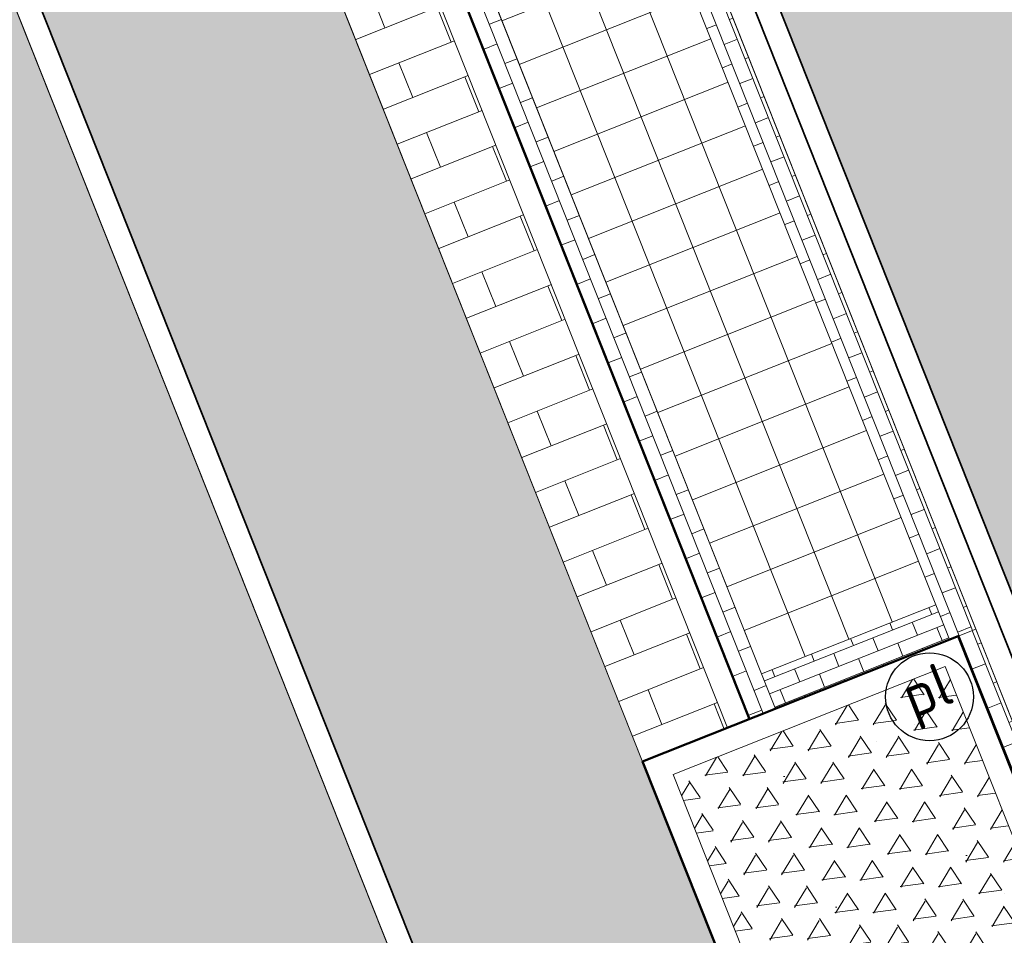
# Model space of a CAD drawing. Header units: metres. Extents: x 196674 to 197628, y 355499 to 356232.
# Tile 27 of 209: x 196856.9 to 196865.31, y 355833.77 to 355841.59. Entities that reach past the tile are written whole.
import ezdxf
from ezdxf.enums import TextEntityAlignment as Align

# ---------------------------------------------------------------- set-up
doc = ezdxf.new("R2010")
doc.units = ezdxf.units.M
doc.layers.get('0').update_dxf_attribs({"lineweight": 25})
for name, color, linetype, lineweight in [('N-WE-IE-MEUBILAIR-S-200', 7, 'Continuous', 25), ('N-WE-VH-KANTOPSLUITING_ACHTERKANTBAND-G', 50, 'Continuous', 18), ('N-WE-VH-MATERIAALGRENS-G', 7, 'Continuous', 13), ('N-WE-VH-OPENVERHARDING_TEGEL_400x400_PARKEERVAKKEN-A', 252, 'Continuous', 5)]:
    doc.layers.add(name, color=color, linetype=linetype, lineweight=lineweight)
for name, color, linetype, lineweight, true_color in [('N-WE-VH-GESLOTENVERHARDING_ASFALT_RIJBAAN-V', 7, 'Continuous', 5, 0xd6d6d6), ('N-WE-VH-GOOT-TEGEL_200x200-G', 7, 'Continuous', 35, 0x00a5a5), ('N-WE-VH-HALFVERHARDING_GEBONDEN_SPLIT-A', 7, 'Continuous', 5, 0xaab7a9), ('N-WE-VH-KANTOPSLUITING_GELEIDEBAND_50 200-G', 1, 'Continuous', 35, 0xff0000), ('N-WE-VH-KANTOPSLUITING_OPSLUITBAND_200X250-G', 7, 'Continuous', 50, 0x0029a5), ('N-WE-VH-OPENVERHARDING_STRAATBAKSTEEN_ROOD_ELLEBOOG_LINGE-A', 7, 'Continuous', 5, 0xdaaea0), ('N-WE-VH-OPENVERHARDING_STRAATBAKSTEEN_ROOD_HALFSTEENS-LINGE-A', 7, 'Continuous', 5, 0xdaaea0), ('N-WE-VH-OPENVERHARDING_STRAATBAKSTEEN_ROOD_STREKKEN-LINGE-A', 7, 'Continuous', 5, 0xdaaea0), ('N-WE-VH-OPENVERHARDING_TEGEL_200x300_FIETSPAD_ROOD-A', 7, 'Continuous', 5, 0xe04d68)]:
    doc.layers.add(name, color=color, linetype=linetype, lineweight=lineweight, true_color=true_color)
doc.layers.add('N-WE-VH-HULPLIJN-G', color=40, linetype='Continuous', lineweight=5, plot=False)
doc.styles.add('NLCS-ISO', font='NLCS-ISO.ttf')

# ---------------------------------------------------------------- blocks, each defined once
blk = doc.blocks.new('Boomplantvak 2900x2900')
at = {"layer": 'N-WE-VH-HALFVERHARDING_GEBONDEN_SPLIT-A'}
h = blk.add_hatch(dxfattribs=at)
h.set_pattern_fill('AVH-GRAVEL-SO', color=251, scale=0.3, pattern_type=2)
h.set_pattern_definition([(255.963757, (0.768, 1.164), (1.562108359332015e-08, -1.200000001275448), [0.197909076, -4.74981768]), (127.568592, (0.888, 1.008), (-8.399999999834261, 10.80000000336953), [0.196814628, -19.484648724]), (12.094757, (0.72, 0.972), (10.79999999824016, 2.399999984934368), [0.171813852, -17.00957142]), (255.963757, (1.068, 1.164), (1.562108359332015e-08, -1.200000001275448), [0.197909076, -4.74981768]), (127.568592, (1.188, 1.008), (-8.399999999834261, 10.80000000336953), [0.196814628, -19.484648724]), (12.094757, (1.02, 0.972), (10.79999999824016, 2.399999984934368), [0.171813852, -17.00957142]), (12.094757, (0.42, 0.972), (10.79999999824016, 2.399999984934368), [0.171813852, -17.00957142]), (127.568592, (0.588, 1.008), (-8.399999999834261, 10.80000000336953), [0.196814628, -19.484648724]), (255.963757, (0.468, 1.164), (1.562108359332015e-08, -1.200000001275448), [0.197909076, -4.74981768]), (255.963757, (0.168, 1.164), (1.562108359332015e-08, -1.200000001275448), [0.197909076, -4.74981768]), (127.568592, (0.288, 1.008), (-8.399999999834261, 10.80000000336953), [0.196814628, -19.484648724]), (12.094757, (0.12, 0.972), (10.79999999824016, 2.399999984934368), [0.171813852, -17.00957142]), (12.094757, (0, 0.672), (10.79999999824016, 2.399999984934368), [0.171813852, -17.00957142]), (127.568592, (0.168, 0.708), (-8.399999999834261, 10.80000000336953), [0.196814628, -19.484648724]), (255.963757, (0.048, 0.864), (1.562108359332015e-08, -1.200000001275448), [0.197909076, -4.74981768]), (255.963757, (0.348, 0.864), (1.562108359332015e-08, -1.200000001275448), [0.197909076, -4.74981768]), (127.568592, (0.468, 0.708), (-8.399999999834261, 10.80000000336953), [0.196814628, -19.484648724]), (12.094757, (0.3, 0.672), (10.79999999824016, 2.399999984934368), [0.171813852, -17.00957142]), (12.094757, (0.8999999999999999, 0.672), (10.79999999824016, 2.399999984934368), [0.171813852, -17.00957142]), (127.568592, (1.068, 0.708), (-8.399999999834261, 10.80000000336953), [0.196814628, -19.484648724]), (255.963757, (0.948, 0.864), (1.562108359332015e-08, -1.200000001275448), [0.197909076, -4.74981768]), (12.094757, (0.6, 0.672), (10.79999999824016, 2.399999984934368), [0.171813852, -17.00957142]), (127.568592, (0.768, 0.708), (-8.399999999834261, 10.80000000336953), [0.196814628, -19.484648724]), (255.963757, (0.648, 0.864), (1.562108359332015e-08, -1.200000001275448), [0.197909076, -4.74981768]), (12.094757, (0.12, 0.372), (10.79999999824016, 2.399999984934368), [0.171813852, -17.00957142]), (127.568592, (0.288, 0.408), (-8.399999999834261, 10.80000000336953), [0.196814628, -19.484648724]), (255.963757, (0.168, 0.564), (1.562108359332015e-08, -1.200000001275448), [0.197909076, -4.74981768]), (255.963757, (0.468, 0.564), (1.562108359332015e-08, -1.200000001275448), [0.197909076, -4.74981768]), (127.568592, (0.588, 0.408), (-8.399999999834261, 10.80000000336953), [0.196814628, -19.484648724]), (12.094757, (0.42, 0.372), (10.79999999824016, 2.399999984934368), [0.171813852, -17.00957142]), (12.094757, (1.02, 0.372), (10.79999999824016, 2.399999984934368), [0.171813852, -17.00957142]), (127.568592, (1.188, 0.408), (-8.399999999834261, 10.80000000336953), [0.196814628, -19.484648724]), (255.963757, (1.068, 0.564), (1.562108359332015e-08, -1.200000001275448), [0.197909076, -4.74981768]), (12.094757, (0.72, 0.372), (10.79999999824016, 2.399999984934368), [0.171813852, -17.00957142]), (127.568592, (0.888, 0.408), (-8.399999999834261, 10.80000000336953), [0.196814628, -19.484648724]), (255.963757, (0.768, 0.564), (1.562108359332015e-08, -1.200000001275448), [0.197909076, -4.74981768]), (255.963757, (0.648, 0.264), (1.562108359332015e-08, -1.200000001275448), [0.197909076, -4.74981768]), (127.568592, (0.768, 0.108), (-8.399999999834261, 10.80000000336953), [0.196814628, -19.484648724]), (12.094757, (0.6, 0.072), (10.79999999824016, 2.399999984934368), [0.171813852, -17.00957142]), (255.963757, (0.948, 0.264), (1.562108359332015e-08, -1.200000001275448), [0.197909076, -4.74981768]), (127.568592, (1.068, 0.108), (-8.399999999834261, 10.80000000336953), [0.196814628, -19.484648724]), (12.094757, (0.8999999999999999, 0.072), (10.79999999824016, 2.399999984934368), [0.171813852, -17.00957142]), (12.094757, (0.3, 0.072), (10.79999999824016, 2.399999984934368), [0.171813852, -17.00957142]), (127.568592, (0.468, 0.108), (-8.399999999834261, 10.80000000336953), [0.196814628, -19.484648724]), (255.963757, (0.348, 0.264), (1.562108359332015e-08, -1.200000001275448), [0.197909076, -4.74981768]), (255.963757, (0.048, 0.264), (1.562108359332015e-08, -1.200000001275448), [0.197909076, -4.74981768]), (127.568592, (0.168, 0.108), (-8.399999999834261, 10.80000000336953), [0.196814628, -19.484648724]), (12.094757, (0, 0.072), (10.79999999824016, 2.399999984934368), [0.171813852, -17.00957142]), (63.434949, (0.31199946, 1.139999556), (-1.073312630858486, 0.536656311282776), [5.039999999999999e-07, -1.199999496]), (0, (0.216, 1.14), (0, 1.2), [0, -1.2]), (63.434949, (0.31199946, 1.139999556), (-1.073312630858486, 0.536656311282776), [5.039999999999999e-07, -1.199999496]), (0, (0.216, 1.14), (0, 1.2), [0, -1.2])])
h.paths.add_polyline_path([(0.2000000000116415, -0.2000000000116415), (2.699999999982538, -0.2000000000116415), (2.699999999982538, -2.700000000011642), (0.2000000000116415, -2.700000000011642)])
at = {"layer": 'N-WE-VH-OPENVERHARDING_STRAATBAKSTEEN_ROOD_STREKKEN-LINGE-A', "true_color": 0xb05e45}
h = blk.add_hatch(dxfattribs=at)
h.set_pattern_fill('AVH-BSS_LINGEFORMAAT_HALFST', color=25, scale=1.5, angle=90, pattern_type=2)
h.set_pattern_definition([(90, (-1.469576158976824e-17, -2.980000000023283), (-0.18, 0.36), [0.12, -0.12]), (180, (-1.469576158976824e-17, -2.980000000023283), (-1.469576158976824e-17, -0.12), [])])
h.paths.add_polyline_path([(2.899999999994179, -3.060000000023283), (2.899999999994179, -2.900000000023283), (0, -2.900000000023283), (0, -3.060000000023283)])
at = {"layer": 'N-WE-VH-KANTOPSLUITING_ACHTERKANTBAND-G', "ltscale": 0.2, "flags": 128}
blk.add_lwpolyline([(0.2000000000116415, -0.2000000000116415), (2.699999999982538, -0.2000000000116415), (2.699999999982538, -2.700000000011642), (0.2000000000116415, -2.700000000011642)], close=True, dxfattribs=at)
at = {"layer": 'N-WE-VH-KANTOPSLUITING_OPSLUITBAND_200X250-G', "ltscale": 0.1, "flags": 128}
blk.add_lwpolyline([(0, 0), (2.899999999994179, 0), (2.899999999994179, -2.900000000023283), (0, -2.900000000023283)], close=True, dxfattribs=at)
at = {"layer": 'N-WE-VH-MATERIAALGRENS-G', "ltscale": 0.2, "flags": 128}
blk.add_lwpolyline([(2.899999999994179, -2.900000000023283), (2.899999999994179, -3.060000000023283), (-2.939152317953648e-17, -3.060000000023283), (0, -2.900000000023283)], dxfattribs=at)
blk = doc.blocks.new('SIE-MEUBILAIR_PAAL_POLLER-SO')
blk.add_circle((0, 0), 0.75)
at = {"style": 'NLCS-ISO'}
blk.add_text('pl', height=0.75, dxfattribs=at).set_placement((5.684341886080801e-14, 0.1291188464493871), align=Align.MIDDLE_CENTER)

msp = doc.modelspace()

# ---------------------------------------------------------------- hatches: boundary and pattern name
at = {"layer": 'N-WE-VH-GESLOTENVERHARDING_ASFALT_RIJBAAN-V'}
h = msp.add_hatch(color=256, dxfattribs=at)
h.dxf.hatch_style = 1
edge = h.paths.add_edge_path()
edge.add_arc((196883.3869817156, 355902.656361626), 35.20000000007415, 190.3623505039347, 201.6723232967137, ccw=False)
edge.add_line((196848.7610979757, 355896.3248392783), (196847.4465985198, 355903.5135851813))
edge.add_line((196847.4465985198, 355903.5135851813), (196844.3970627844, 355902.9562763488))
edge.add_arc((196843.2169703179, 355902.7386028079), 1.199999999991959, -162.07585362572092, 10.451002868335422, ccw=False)
edge.add_line((196842.0752125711, 355902.3692936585), (196839.6613549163, 355901.3959846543))
edge.add_line((196839.6613549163, 355901.3959846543), (196841.5430613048, 355896.6608085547))
edge.add_line((196841.5430613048, 355896.6608085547), (196880.9310656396, 355797.5437848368))
edge.add_line((196880.9310656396, 355797.5437848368), (196886.4141529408, 355799.7227028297))
edge.add_line((196886.4141529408, 355799.7227028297), (196850.6752320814, 355889.6570756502))
edge = h.paths.add_edge_path()
edge.add_line((196887.127705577, 355797.9270999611), (196886.4141529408, 355799.7227028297))
edge.add_line((196886.4141529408, 355799.7227028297), (196880.9310656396, 355797.5437848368))
edge.add_arc((196811.0468732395, 355769.7725829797), 75.19999999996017, 15.961689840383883, 21.672323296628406, ccw=False)
edge.add_line((196883.347596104, 355790.4521737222), (196885.8710435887, 355781.6296066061))
edge.add_line((196885.8710435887, 355781.6296066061), (196888.851592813, 355782.4819213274))
edge.add_arc((196890.0050295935, 355782.8129554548), 1.199999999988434, 31.48532323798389, 196.013376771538, ccw=False)
edge.add_line((196891.0283583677, 355783.4396916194), (196893.8052155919, 355785.3397151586))
edge.add_arc((196947.7187872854, 355822.005322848), 65.19999999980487, 201.6723232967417, 214.2188842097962, ccw=False)
edge = h.paths.add_edge_path()
edge.add_line((196888.851592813, 355782.4819213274), (196885.8710435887, 355781.6296066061))
edge.add_line((196885.8710435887, 355781.6296066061), (196886.4183877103, 355779.7159625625))
edge.add_arc((196929.4911587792, 355792.0357187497), 44.80000000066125, 195.961689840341, 202.0117847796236)
edge.add_arc((196929.4911587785, 355792.0357187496), 44.80000000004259, 202.0117847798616, 205.4818459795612)
edge.add_line((196889.0492290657, 355772.7616345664), (196892.1305482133, 355774.2231386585))
edge.add_arc((196932.2977115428, 355794.9508734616), 45.20000000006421, 196.0133767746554, 207.2953995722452, ccw=False)
at = {"layer": 'N-WE-VH-OPENVERHARDING_STRAATBAKSTEEN_ROOD_ELLEBOOG_LINGE-A', "true_color": 0xb05e45}
h = msp.add_hatch(dxfattribs=at)
h.set_pattern_fill('AVH-ROO_BSS_LINGEFRMT_ELLEBOOG', color=25, scale=4, angle=21.67232329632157, pattern_type=2)
h.set_pattern_definition([(21.67232329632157, (196753.6511661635, 356089.3677123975), (0.1792042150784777, 0.4155548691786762), [1.28, -0.64]), (291.6723232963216, (196753.2966401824, 356090.2598510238), (0.1792042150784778, 0.4155548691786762), [1.28, -0.64])])
edge = h.paths.add_edge_path()
edge.add_line((196854.634800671, 355847.3068900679), (196851.3665704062, 355846.0082851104))
edge.add_line((196851.3665704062, 355846.0082851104), (196852.9006189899, 355842.0887260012))
edge.add_line((196852.9006189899, 355842.0887260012), (196853.796900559, 355840.1496289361))
edge.add_line((196853.796900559, 355840.1496289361), (196854.5423430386, 355838.4176919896))
edge.add_line((196854.5423430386, 355838.4176919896), (196854.9167043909, 355838.5587630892))
edge.add_line((196854.9167043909, 355838.5587630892), (196855.1680830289, 355837.9095865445))
edge.add_line((196855.1680830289, 355837.9095865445), (196854.813907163, 355837.7761896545))
edge.add_line((196854.813907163, 355837.7761896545), (196858.0740962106, 355829.1894290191))
edge.add_line((196858.0740962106, 355829.1894290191), (196858.4847609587, 355829.3566530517))
edge.add_line((196858.4847609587, 355829.3566530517), (196858.6461048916, 355828.9515408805))
edge.add_line((196858.6461048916, 355828.9515408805), (196858.8074488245, 355828.5464287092))
edge.add_line((196858.8074488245, 355828.5464287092), (196858.3967840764, 355828.3792046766))
edge.add_line((196858.3967840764, 355828.3792046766), (196860.1905359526, 355823.8524921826))
edge.add_arc((196860.3361869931, 355823.4144153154), 0.4616552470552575, 27.314097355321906, 108.390845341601, ccw=False)
edge.add_arc((196860.3361869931, 355823.4144153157), 0.4616552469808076, -65.41169166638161, 27.31409731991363, ccw=False)
edge.add_line((196860.5282795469, 355822.9946224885), (196862.5133318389, 355818.0350498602))
edge.add_line((196862.5133318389, 355818.0350498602), (196866.2864310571, 355808.5456891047))
edge.add_line((196866.2864310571, 355808.5456891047), (196867.581257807, 355805.2878631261))
edge.add_line((196867.581257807, 355805.2878631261), (196867.9217623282, 355804.4098501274))
edge.add_line((196867.9217623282, 355804.4098501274), (196870.0653635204, 355798.8824353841))
edge.add_line((196870.0653635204, 355798.8824353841), (196873.358203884, 355800.1908192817))
edge.add_line((196873.358203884, 355800.1908192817), (196854.634800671, 355847.3068900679))
h.paths.add_polyline_path([(196841.0858936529, 355881.4017207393), (196837.7140431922, 355880.0443230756), (196839.5772904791, 355875.4159143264), (196841.1301816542, 355871.4390365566), (196841.7395418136, 355871.6956293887), (196843.151059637, 355868.2801940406), (196842.63141636, 355868.0392346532), (196843.4900363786, 355865.8687646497), (196844.0232237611, 355866.1116903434), (196845.3695745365, 355862.6465332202), (196844.746755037, 355862.3643601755), (196846.1745000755, 355858.6130248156), (196846.5038240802, 355858.7491365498), (196846.7150110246, 355858.2732877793), (196846.3951378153, 355858.1530437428), (196848.5058357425, 355853.0721934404), (196849.2454863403, 355851.269035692), (196849.5001118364, 355850.6861876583), (196850.030891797, 355850.9013806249), (196851.4569500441, 355847.2645212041), (196850.9688039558, 355847.0245952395), (196851.3665704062, 355846.0082851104), (196854.634800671, 355847.3068900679)])
h.paths.add_polyline_path([(196880.8574146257, 355842.0475994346), (196879.1419714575, 355846.3041045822), (196878.6767607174, 355847.4279524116), (196878.4514744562, 355847.9909747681), (196877.8947571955, 355847.7672206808), (196876.4362827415, 355851.384245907), (196877.0026204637, 355851.6118666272), (196876.8501220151, 355851.9929819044), (196875.7116283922, 355855.0583460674), (196872.1529597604, 355853.6441706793), (196890.8763631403, 355806.5280994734), (196895.0099379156, 355808.1707361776), (196891.3852624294, 355816.3565551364), (196888.3845230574, 355823.3092453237), (196884.0420041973, 355833.6126927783), (196884.3159500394, 355833.7740029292), (196883.9444415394, 355834.1288702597), (196882.5075790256, 355837.8448770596)])
edge = h.paths.add_edge_path()
edge.add_arc((196871.2374186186, 355865.9375688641), 0.2898915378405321, 99.84772102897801, 297.5182277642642, ccw=False)
edge.add_line((196871.187838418, 355866.2231890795), (196867.9303796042, 355874.2523537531))
edge.add_line((196867.9303796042, 355874.2523537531), (196867.1835981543, 355876.035643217))
edge.add_line((196867.1835981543, 355876.035643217), (196864.8483598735, 355881.7495890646))
edge.add_line((196864.8483598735, 355881.7495890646), (196864.1513045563, 355883.6890990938))
edge.add_line((196864.1513045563, 355883.6890990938), (196863.8494427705, 355884.6024968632))
edge.add_line((196863.8494427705, 355884.6024968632), (196863.4774495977, 355884.4671676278))
edge.add_line((196863.4774495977, 355884.4671676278), (196862.1200399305, 355887.8133126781))
edge.add_line((196862.1200399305, 355887.8133126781), (196862.4051404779, 355888.0123878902))
edge.add_line((196862.4051404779, 355888.0123878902), (196861.9821257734, 355889.082991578))
edge.add_line((196861.9821257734, 355889.082991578), (196861.7565284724, 355889.7133117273))
edge.add_line((196861.7565284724, 355889.7133117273), (196861.5701991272, 355889.6476588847))
edge.add_line((196861.5701991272, 355889.6476588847), (196861.3862929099, 355890.1423955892))
edge.add_line((196861.3862929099, 355890.1423955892), (196861.5669729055, 355890.2142988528))
edge.add_line((196861.5669729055, 355890.2142988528), (196861.446571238, 355890.5415519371))
edge.add_line((196861.446571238, 355890.5415519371), (196861.749, 355890.659))
edge.add_line((196861.749, 355890.659), (196860.359, 355894.034))
edge.add_line((196860.359, 355894.034), (196860.127, 355893.937))
edge.add_line((196860.127, 355893.937), (196859.854, 355894.644))
edge.add_line((196859.854, 355894.644), (196860.083, 355894.727))
edge.add_line((196860.083, 355894.727), (196859.6792949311, 355895.7113569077))
edge.add_line((196859.6792949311, 355895.7113569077), (196856.0146416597, 355894.255064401))
edge.add_line((196856.0146416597, 355894.255064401), (196872.1529597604, 355853.6441706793))
edge.add_line((196872.1529597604, 355853.6441706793), (196875.7116283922, 355855.0583460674))
edge.add_line((196875.7116283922, 355855.0583460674), (196873.8583172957, 355860.0483374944))
edge.add_line((196873.8583172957, 355860.0483374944), (196871.3713574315, 355865.6804745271))
edge = h.paths.add_edge_path()
edge.add_line((196857.0729405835, 355901.7350927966), (196856.2620444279, 355903.5931532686))
edge.add_line((196856.2620444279, 355903.5931532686), (196856.1540861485, 355903.5406490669))
edge.add_line((196856.1540861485, 355903.5406490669), (196855.9286700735, 355904.0573672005))
edge.add_line((196855.9286700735, 355904.0573672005), (196856.0598969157, 355904.1146143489))
edge.add_line((196856.0598969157, 355904.1146143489), (196855.6229645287, 355905.16350213))
edge.add_line((196855.6229645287, 355905.16350213), (196855.4794456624, 355905.1088460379))
edge.add_line((196855.4794456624, 355905.1088460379), (196855.293381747, 355905.6217776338))
edge.add_line((196855.293381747, 355905.6217776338), (196855.4372839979, 355905.6790478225))
edge.add_line((196855.4372839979, 355905.6790478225), (196854.7639172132, 355907.3387920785))
edge.add_line((196854.7639172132, 355907.3387920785), (196854.6331884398, 355907.2857547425))
edge.add_line((196854.6331884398, 355907.2857547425), (196854.3865365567, 355907.8820846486))
edge.add_line((196854.3865365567, 355907.8820846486), (196854.5730159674, 355907.9594224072))
edge.add_line((196854.5730159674, 355907.9594224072), (196853.9598522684, 355909.5017534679))
edge.add_line((196853.9598522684, 355909.5017534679), (196853.7649923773, 355909.4064519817))
edge.add_line((196853.7649923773, 355909.4064519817), (196853.5230847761, 355910.0041915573))
edge.add_line((196853.5230847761, 355910.0041915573), (196853.7213924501, 355910.0956280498))
edge.add_line((196853.7213924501, 355910.0956280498), (196853.1065108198, 355911.6127306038))
edge.add_line((196853.1065108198, 355911.6127306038), (196850.6789398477, 355917.6353734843))
edge.add_line((196850.6789398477, 355917.6353734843), (196848.7404598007, 355916.8650446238))
edge.add_line((196848.7404598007, 355916.8650446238), (196850.8308011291, 355911.6048432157))
edge.add_arc((196821.371640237, 355899.8980998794), 31.7000000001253, 10.362350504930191, 21.67232329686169, ccw=False)
edge.add_line((196852.5546094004, 355905.6000674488), (196852.9441035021, 355903.4699987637))
edge.add_arc((196880.7825270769, 355908.5603988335), 28.29999999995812, 190.362350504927, 201.6723232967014)
edge.add_line((196854.48302382, 355898.1092683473), (196856.0146416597, 355894.255064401))
edge.add_line((196856.0146416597, 355894.255064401), (196859.6792949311, 355895.7113569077))
edge.add_line((196859.6792949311, 355895.7113569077), (196858.689, 355898.126))
edge.add_line((196858.689, 355898.126), (196858.4799999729, 355898.0369999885))
edge.add_line((196858.4799999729, 355898.0369999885), (196857.8911247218, 355899.311631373))
edge.add_line((196857.8911247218, 355899.311631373), (196857.0729405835, 355901.7350927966))
at = {"layer": 'N-WE-VH-OPENVERHARDING_STRAATBAKSTEEN_ROOD_HALFSTEENS-LINGE-A', "true_color": 0xb05e45}
h = msp.add_hatch(dxfattribs=at)
h.set_pattern_fill('AVH-BSS_LINGEFORMAAT_HALFST', color=25, scale=4, angle=-68.32767670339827, pattern_type=2)
h.set_pattern_definition([(291.6723232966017, (0, 0.9800000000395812), (0.8005952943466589, -0.714875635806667), [0.32, -0.32]), (21.67232329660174, (0, 0.9800000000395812), (-0.1181753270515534, 0.2973795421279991), [])])
h.paths.add_polyline_path([(196862.2212189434, 355835.2566116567), (196862.9460815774, 355835.5446640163), (196860.3609962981, 355842.0498415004), (196859.6361336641, 355841.7617891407)])
h.paths.add_polyline_path([(196857.6907100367, 355847.8216758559), (196857.4506521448, 355848.4257647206), (196857.051048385, 355848.2669666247), (196859.6361336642, 355841.7617891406), (196860.3609962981, 355842.0498415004), (196858.015969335, 355847.9509298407)])
at = {"layer": 'N-WE-VH-OPENVERHARDING_STRAATBAKSTEEN_ROOD_STREKKEN-LINGE-A', "true_color": 0xb05e45}
h = msp.add_hatch(dxfattribs=at)
h.set_pattern_fill('AVH-BSS_LINGEFORMAAT_HALFST', color=25, scale=1.5, angle=21.67232329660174, pattern_type=2)
h.set_pattern_definition([(21.67232329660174, (0, 0.9800000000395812), (0.2680783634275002, 0.3002232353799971), [0.12, -0.12]), (111.6723232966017, (0, 0.9800000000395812), (-0.1115173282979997, -0.04431574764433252), [])])
h.paths.add_polyline_path([(196860.7698931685, 355842.2123325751), (196860.6664897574, 355842.4725396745), (196858.3029832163, 355848.420130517), (196858.1848078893, 355848.7175100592), (196857.9617732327, 355848.6288785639), (196860.546858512, 355842.1237010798)])
h.paths.add_polyline_path([(196863.3549784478, 355835.707155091), (196863.2368031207, 355836.0045346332), (196860.8732965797, 355841.9521254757), (196860.7698931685, 355842.2123325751), (196860.546858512, 355842.1237010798), (196863.1319437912, 355835.6185235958)])
h.paths.add_polyline_path([(196862.4798255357, 355842.8918407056), (196859.8947402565, 355849.3970181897), (196859.6717055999, 355849.3083866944), (196859.789880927, 355849.0110071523), (196862.153387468, 355843.0634163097), (196862.2567908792, 355842.8032092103)])
h.paths.add_polyline_path([(196865.064910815, 355836.3866632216), (196862.4798255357, 355842.8918407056), (196862.2567908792, 355842.8032092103), (196862.3601942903, 355842.543002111), (196864.7237008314, 355836.5954112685), (196864.8418761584, 355836.2980317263)])
h = msp.add_hatch(dxfattribs=at)
h.set_pattern_fill('AVH-BSS_LINGEFORMAAT_HALFST', color=25, scale=1.5, angle=-68.32767670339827, pattern_type=2)
h.set_pattern_definition([(291.6723232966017, (0, 1.220000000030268), (0.3002232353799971, -0.2680783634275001), [0.12, -0.12]), (21.67232329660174, (0, 1.220000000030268), (-0.04431574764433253, 0.1115173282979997), [])])
h.paths.add_polyline_path([(196859.789880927, 355849.0110071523), (196859.6717055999, 355849.3083866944), (196858.1848078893, 355848.7175100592), (196858.3029832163, 355848.420130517)])
h.paths.add_polyline_path([(196862.2567908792, 355842.8032092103), (196862.153387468, 355843.0634163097), (196860.6664897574, 355842.4725396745), (196860.7698931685, 355842.2123325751)])
h.paths.add_polyline_path([(196862.3601942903, 355842.543002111), (196862.2567908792, 355842.8032092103), (196860.7698931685, 355842.2123325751), (196860.8732965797, 355841.9521254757)])
h.paths.add_polyline_path([(196864.8418761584, 355836.2980317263), (196864.7237008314, 355836.5954112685), (196863.2368031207, 355836.0045346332), (196863.3549784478, 355835.707155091)])
at = {"layer": 'N-WE-VH-OPENVERHARDING_TEGEL_200x300_FIETSPAD_ROOD-A'}
h = msp.add_hatch(dxfattribs=at)
h.set_pattern_fill('AVH-TEGEL_200X300_HALFST', color=256, scale=2, angle=21.67232329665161, pattern_type=2)
h.set_pattern_definition([(21.67232329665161, (0, 0), (-0.1477191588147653, 0.3717244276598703), []), (111.6723232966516, (0, 0), (-0.5575866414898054, -0.2215787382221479), [0.4, -0.4]), (111.6723232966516, (0.3717244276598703, 0.1477191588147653), (-0.5575866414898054, -0.2215787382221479), [-0.4, 0.4])])
h.paths.add_polyline_path([(196843.4978157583, 355882.3726823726), (196841.2714261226, 355881.4764100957), (196854.8206658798, 355847.3807421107), (196857.0510483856, 355848.2669666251)])
h.paths.add_polyline_path([(196857.0510483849, 355848.2669666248), (196854.8206658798, 355847.3807421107), (196873.5440690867, 355800.2646713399), (196875.7744515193, 355801.150896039), (196874.7035971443, 355803.8459409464), (196874.7034878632, 355803.8458975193), (196869.5333173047, 355816.8562524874)])
at = {"layer": 'N-WE-VH-OPENVERHARDING_TEGEL_400x400_PARKEERVAKKEN-A'}
h = msp.add_hatch(dxfattribs=at)
h.set_pattern_fill('AVH-TEGEL_400X400_BLOK', color=256, angle=-158.3276767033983, pattern_type=2)
h.set_pattern_definition([(201.6723232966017, (196860.8732965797, 355841.9521254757), (0.1477191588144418, -0.3717244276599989), []), (291.6723232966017, (196860.8732965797, 355841.9521254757), (0.3717244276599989, 0.1477191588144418), [])])
h.paths.add_polyline_path([(196860.8732965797, 355841.9521254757), (196863.2368031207, 355836.0045346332), (196864.7237008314, 355836.5954112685), (196862.3601942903, 355842.543002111)])

# ---------------------------------------------------------------- linework, layer by layer
at = {"layer": 'N-WE-VH-GOOT-TEGEL_200x200-G', "ltscale": 0.2, "flags": 128}
msp.add_lwpolyline([(196841.5430613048, 355896.6608085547), (196880.9310656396, 355797.5437848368, -0.02492249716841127), (196883.347596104, 355790.4521737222), (196886.4183877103, 355779.7159625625, 0.02640465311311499), (196887.9567748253, 355775.244800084, 0.1031412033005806), (196898.1276524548, 355760.0455566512, 0.02132693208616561), (196900.9669583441, 355757.4899521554, 0.02225008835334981), (196904.1498403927, 355755.0917397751, 0.0903948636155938), (196918.8147890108, 355748.5264653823), (196951.4281986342, 355740.523735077), (196969.3175015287, 355732.890581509)], format="xyb", dxfattribs=at)
at = {"layer": 'N-WE-VH-HULPLIJN-G', "flags": 128}
for points in [[(196850.6752320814, 355889.6570756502, -0.04938916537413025), (196848.7610979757, 355896.3248392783), (196847.4465985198, 355903.5135851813), (196844.3970627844, 355902.9562763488, -0.9368222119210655), (196842.0752125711, 355902.3692936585), (196839.6613549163, 355901.3959846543), (196841.5430613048, 355896.6608085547), (196880.9310656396, 355797.5437848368), (196886.4141529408, 355799.7227028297)], [(196854.634800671, 355847.3068900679), (196851.3665704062, 355846.0082851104), (196852.9006189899, 355842.0887260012), (196853.796900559, 355840.1496289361), (196854.5423430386, 355838.4176919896), (196854.9167043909, 355838.5587630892), (196855.1680830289, 355837.9095865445), (196854.813907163, 355837.7761896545), (196858.0740962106, 355829.1894290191), (196858.4847609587, 355829.3566530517), (196858.6461048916, 355828.9515408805), (196858.8074488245, 355828.5464287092), (196858.3967840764, 355828.3792046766), (196860.1905359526, 355823.8524921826, -0.3692999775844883), (196860.7463696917, 355823.6262542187, -0.4282173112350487), (196860.5282795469, 355822.9946224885), (196862.5133318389, 355818.0350498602), (196866.2864310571, 355808.5456891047), (196867.581257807, 355805.2878631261), (196867.9217623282, 355804.4098501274), (196870.0653635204, 355798.8824353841), (196873.358203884, 355800.1908192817)]]:
    msp.add_lwpolyline(points, format="xyb", close=True, dxfattribs=at)
msp.add_lwpolyline([(196857.0510483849, 355848.2669666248), (196854.8206658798, 355847.3807421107), (196873.5440690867, 355800.2646713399), (196875.7744515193, 355801.150896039), (196874.7035971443, 355803.8459409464), (196874.7034878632, 355803.8458975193), (196869.5333173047, 355816.8562524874)], close=True, dxfattribs=at)
at = {"layer": 'N-WE-VH-KANTOPSLUITING_ACHTERKANTBAND-G', "flags": 128}
for points in [[(196884.5634459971, 355766.2866145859, -0.03661467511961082), (196882.567696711, 355771.7239157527), (196878.1165628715, 355787.2861286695, 0.02492249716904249), (196875.8912339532, 355793.8166349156), (196840.0358375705, 355884.0441098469)], [(196846.3415074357, 355883.5027344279), (196880.5593412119, 355797.396065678, -0.02492249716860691), (196882.9630177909, 355790.342175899), (196886.0338093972, 355779.6059647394, 0.02640465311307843), (196887.5859321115, 355775.0948811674, 0.02640465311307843)]]:
    msp.add_lwpolyline(points, format="xyb", dxfattribs=at)
for points in [[(196859.8947402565, 355849.3970181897), (196865.064910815, 355836.3866632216)], [(196857.4506667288, 355848.4257280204), (196857.6907100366, 355847.8216758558), (196858.015969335, 355847.9509298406), (196862.9460815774, 355835.5446640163)]]:
    msp.add_lwpolyline(points, dxfattribs=at)
at = {"layer": 'N-WE-VH-KANTOPSLUITING_GELEIDEBAND_50 200-G', "ltscale": 0.2, "flags": 128}
for points in [[(196846.5273696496, 355883.5765940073), (196880.7452034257, 355797.4699252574, -0.02492249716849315), (196883.1553069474, 355790.3971748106), (196886.2260985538, 355779.660963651, 0.02640465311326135), (196887.7713534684, 355775.1698406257, 0.02640465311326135)], [(196883.6537809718, 355769.0376423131, -0.01830120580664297), (196882.7599858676, 355771.7789146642), (196878.3088520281, 355787.341127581, 0.02492249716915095), (196876.077096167, 355793.890494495), (196841.2714261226, 355881.4764100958)]]:
    msp.add_lwpolyline(points, format="xyb", dxfattribs=at)
msp.add_lwpolyline([(196857.6365289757, 355848.4995875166), (196857.8027128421, 355848.0813974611), (196858.1279720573, 355848.2106514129), (196863.1319437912, 355835.6185235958)], dxfattribs=at)
at = {"layer": 'N-WE-VH-MATERIAALGRENS-G', "flags": 128}
for points in [[(196760.1810376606, 356092.0332430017), (196874.7034878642, 355803.8458975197)], [(196864.7237008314, 355836.5954112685), (196864.8418761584, 355836.2980317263)], [(196862.2212189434, 355835.2566116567), (196865.064910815, 355836.3866632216)], [(196863.2368031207, 355836.0045346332), (196863.3549784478, 355835.707155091)]]:
    msp.add_lwpolyline(points, dxfattribs=at)
msp.add_lwpolyline([(196860.8732965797, 355841.9521254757), (196863.2368031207, 355836.0045346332), (196864.7237008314, 355836.5954112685), (196862.3601942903, 355842.543002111)], close=True, dxfattribs=at)

# ---------------------------------------------------------------- block references
at = {"rotation": 111.67}
msp.add_blockref('Boomplantvak 2900x2900', (196863.2921828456, 355832.5616095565), dxfattribs=at)
at = {"layer": 'N-WE-IE-MEUBILAIR-S-200', "xscale": 0.5, "yscale": 0.5, "zscale": 0.5, "rotation": 21.67232329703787}
msp.add_blockref('SIE-MEUBILAIR_PAAL_POLLER-SO', (196864.6703538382, 355835.8091739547), dxfattribs=at)

doc.saveas('drawing.dxf')
